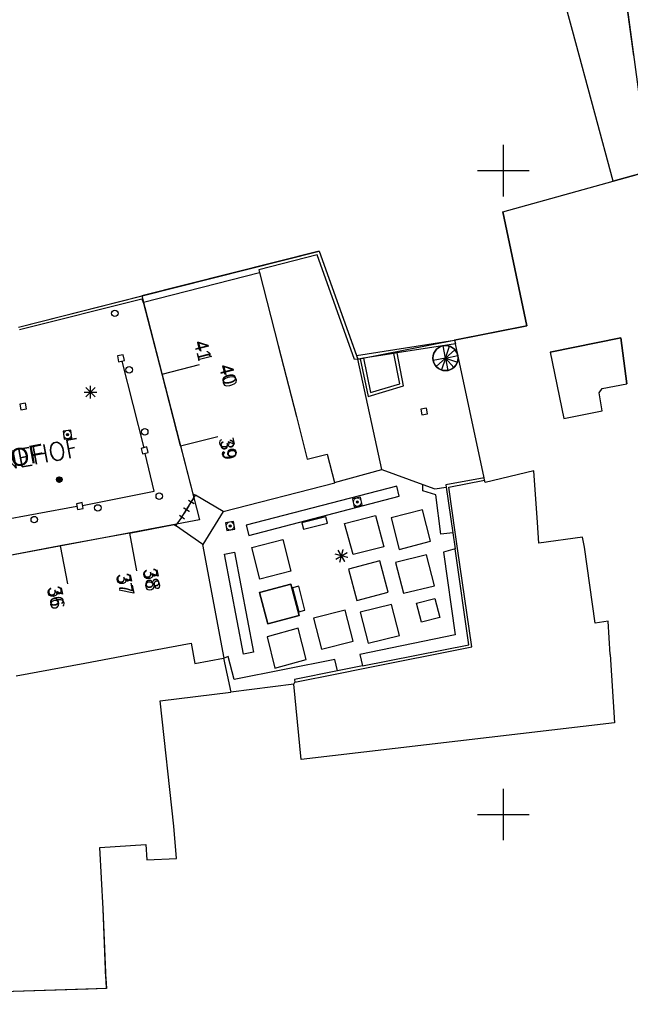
# Model space of a CAD drawing. Header units: millimetres. Extents: x 135944 to 142000, y 454200 to 456692.
# Tile 111 of 153: x 136862 to 136910, y 456385 to 456462. Entities that reach past the tile are written whole.
import ezdxf
from ezdxf.enums import TextEntityAlignment as Align

# ---------------------------------------------------------------- set-up
doc = ezdxf.new("R2010")
doc.units = ezdxf.units.MM
for name, color, linetype in [('TotaalGBKN2013_Bistad', 251, 'Continuous'), ('TotaalGBKN2013X$0$Contouren', 251, 'Continuous'), ('TotaalGBKN2013X$0$GBKN binnenstad 2009$0$OBJECTEN_', 251, 'Continuous'), ('TotaalGBKN2013X$0$GBKN binnenstad 2009$0$OBJECTEN__', 251, 'Continuous'), ('TotaalGBKN2013X$0$GBKN binnenstad 2009$0$OBJECTEN___', 251, 'Continuous'), ('TotaalGBKN2013X$0$GBKN binnenstad 2009$0$OBJECTEN____', 251, 'Continuous'), ('TotaalGBKN2013X$0$GBKN binnenstad 2009$0$VERH_OVERIG INBR', 251, 'Continuous'), ('TotaalGBKN2013X$0$Xref', 251, 'Continuous')]:
    doc.layers.add(name, color=color, linetype=linetype)
doc.styles.add('TotaalGBKN2013X$0$GBKN binnenstad 2009$0$Standard', font='txt')
doc.styles.add('TotaalGBKN2013X$0$GBKN binnenstad 2009$0$TXT', font='txt.shx')

# ---------------------------------------------------------------- blocks, each defined once
blk = doc.blocks.new('TotaalGBKN2013X$0$GBKN binnenstad 2009$0$CEL515')
at = {"layer": 'TotaalGBKN2013X$0$GBKN binnenstad 2009$0$OBJECTEN____', "linetype": 'Continuous', "lineweight": 0}
blk.add_lwpolyline([(-1, 0), (0, 0), (0, 0.5), (-1, 0.5), (-1, 0)], dxfattribs=at)
blk = doc.blocks.new('TotaalGBKN2013X$0$GBKN binnenstad 2009$0$CEL529')
at = {"layer": 'TotaalGBKN2013X$0$GBKN binnenstad 2009$0$VERH_OVERIG INBR', "linetype": 'Continuous', "lineweight": 0}
for p, q in [((0, -0.1), (0, 0.1)), ((0, 0), (1, 0)), ((0.5, -0.2), (0.5, 0.2)), ((1, -0.1), (1, 0.1))]:
    blk.add_line(p, q, dxfattribs=at)
blk = doc.blocks.new('TotaalGBKN2013X$0$GBKN binnenstad 2009$0$Q')
at = {"layer": 'TotaalGBKN2013X$0$GBKN binnenstad 2009$0$OBJECTEN___', "linetype": 'Continuous', "lineweight": 0}
blk.add_circle((0, 0), 0.25, dxfattribs=at)
blk = doc.blocks.new('TotaalGBKN2013X$0$GBKN binnenstad 2009$0$W')
at = {"layer": 'TotaalGBKN2013X$0$GBKN binnenstad 2009$0$OBJECTEN__', "linetype": 'Continuous', "lineweight": 0}
blk.add_lwpolyline([(-0.225, 0.225), (-0.225, -0.225), (0.225, -0.225), (0.225, 0.225), (-0.225, 0.225)], dxfattribs=at)
blk = doc.blocks.new('TotaalGBKN2013X$0$GBKN binnenstad 2009$0$J')
at = {"layer": 'TotaalGBKN2013X$0$GBKN binnenstad 2009$0$OBJECTEN___', "linetype": 'Continuous', "lineweight": 0}
for radius in [0.215, 0.155, 0.095, 0.035]:
    blk.add_circle((0, 0), radius, dxfattribs=at)
blk = doc.blocks.new('TotaalGBKN2013X$0$GBKN binnenstad 2009$0$V')
at = {"layer": 'TotaalGBKN2013X$0$GBKN binnenstad 2009$0$OBJECTEN__', "linetype": 'Continuous', "lineweight": 0}
for radius in [0.31, 0.095, 0.035, 0.0224]:
    blk.add_circle((0, 0), radius, dxfattribs=at)
blk = doc.blocks.new('TotaalGBKN2013X$0$GBKN binnenstad 2009$0$DEC100')
at = {"layer": 'TotaalGBKN2013X$0$GBKN binnenstad 2009$0$OBJECTEN_', "linetype": 'Continuous', "lineweight": 0}
for p, q in [((-0.5, 0), (0.5, 0)), ((-0.354, -0.354), (0.354, 0.354)), ((0.354, -0.354), (-0.354, 0.354)), ((0, -0.5), (0, 0.5))]:
    blk.add_line(p, q, dxfattribs=at)
blk = doc.blocks.new('TotaalGBKN2013X$0$GBKN binnenstad 2009')
at = {"layer": 'TotaalGBKN2013_Bistad'}
for p, q in [((136905357, 456460869), (136900744, 456478240)), ((136905357, 456460869), (136900744, 456478240)), ((136910126, 456458901), (136909158, 456466183)), ((136910126, 456458901), (136909158, 456466183)), ((136907102, 456454457), (136905357, 456460869)), ((136907102, 456454457), (136905357, 456460869)), ((136908513, 456449186), (136907102, 456454457)), ((136908513, 456449186), (136907102, 456454457)), ((136900000, 456450000), (136900000, 456452000)), ((136900000, 456450000), (136900000, 456452000)), ((136898000, 456450000), (136900000, 456450000)), ((136898000, 456450000), (136900000, 456450000)), ((136900000, 456450000), (136902000, 456450000)), ((136900000, 456448000), (136900000, 456450000)), ((136900000, 456450000), (136902000, 456450000)), ((136900000, 456448000), (136900000, 456450000)), ((136913073, 456450450), (136908513, 456449186)), ((136913073, 456450450), (136908513, 456449186)), ((136899951, 456446812), (136908513, 456449186)), ((136899951, 456446812), (136908513, 456449186)), ((136901823, 456437938), (136899951, 456446812)), ((136901823, 456437938), (136899951, 456446812)), ((136901823, 456437938), (136900465, 456444376)), ((136871830, 456440251), (136885684, 456443754)), ((136885526, 456443454), (136880996, 456442300)), ((136888437, 456435322), (136885526, 456443454)), ((136888437, 456435322), (136885526, 456443454)), ((136885684, 456443754), (136888588, 456435641)), ((136885684, 456443754), (136888588, 456435641)), ((136872050, 456439780), (136881050, 456442090)), ((136872050, 456439780), (136881050, 456442090)), ((136880996, 456442300), (136881050, 456442090)), ((136881050, 456442090), (136882506, 456436415)), ((136881050, 456442090), (136882506, 456436415)), ((136862325, 456437848), (136871830, 456440251)), ((136862325, 456437848), (136871830, 456440251)), ((136862424, 456437656), (136871919, 456440032)), ((136871919, 456440032), (136872010, 456439760)), ((136872010, 456439760), (136872050, 456439780)), ((136873483, 456434200), (136872050, 456439780)), ((136873483, 456434200), (136872050, 456439780)), ((136901823, 456437938), (136896210, 456436841)), ((136901823, 456437938), (136896210, 456436841)), ((136901823, 456437938), (136896210, 456436841)), ((136903642, 456435898), (136909131, 456437017)), ((136903642, 456435898), (136909131, 456437017)), ((136909131, 456437017), (136909589, 456433436)), ((136909131, 456437017), (136909589, 456433436)), ((136882506, 456436415), (136883919, 456430905)), ((136882506, 456436415), (136883919, 456430905)), ((136888588, 456435641), (136896210, 456436841)), ((136888588, 456435641), (136896210, 456436841)), ((136896268, 456436555), (136891739, 456435842)), ((136896268, 456436555), (136891739, 456435842)), ((136896268, 456436555), (136891739, 456435842)), ((136895502, 456435445), (136895310, 456436400)), ((136895502, 456435445), (136895310, 456436400)), ((136895502, 456435445), (136895310, 456436400)), ((136895502, 456435445), (136895813, 456436368)), ((136895502, 456435445), (136895813, 456436368)), ((136895502, 456435445), (136895813, 456436368)), ((136896210, 456436841), (136896268, 456436555)), ((136896210, 456436841), (136896268, 456436555)), ((136896210, 456436841), (136896268, 456436555)), ((136898495, 456426155), (136896268, 456436555)), ((136898495, 456426155), (136896268, 456436555)), ((136898495, 456426155), (136896268, 456436555)), ((136870477, 456435687), (136870034, 456435606)), ((136870034, 456435606), (136870115, 456435163)), ((136870558, 456435244), (136870477, 456435687)), ((136891498, 456435804), (136889122, 456435430)), ((136891498, 456435804), (136889122, 456435430)), ((136891498, 456435804), (136889122, 456435430)), ((136891739, 456435842), (136891498, 456435804)), ((136891739, 456435842), (136891498, 456435804)), ((136891739, 456435842), (136891498, 456435804)), ((136891950, 456433450), (136891498, 456435804)), ((136891950, 456433450), (136891498, 456435804)), ((136892230, 456433290), (136891739, 456435842)), ((136892230, 456433290), (136891739, 456435842)), ((136895502, 456435445), (136894547, 456435253)), ((136895502, 456435445), (136894547, 456435253)), ((136895502, 456435445), (136894547, 456435253)), ((136895502, 456435445), (136894771, 456434801)), ((136895502, 456435445), (136894771, 456434801)), ((136895502, 456435445), (136894771, 456434801)), ((136895502, 456435445), (136895191, 456434522)), ((136895502, 456435445), (136895191, 456434522)), ((136895502, 456435445), (136895191, 456434522)), ((136895502, 456435445), (136896233, 456436089)), ((136895502, 456435445), (136896233, 456436089)), ((136895502, 456435445), (136896233, 456436089)), ((136895502, 456435445), (136896457, 456435637)), ((136895502, 456435445), (136896457, 456435637)), ((136895502, 456435445), (136896457, 456435637)), ((136895502, 456435445), (136895694, 456434490)), ((136895502, 456435445), (136896146, 456434714)), ((136895502, 456435445), (136896425, 456435134)), ((136895502, 456435445), (136895694, 456434490)), ((136895502, 456435445), (136896146, 456434714)), ((136895502, 456435445), (136896425, 456435134)), ((136895502, 456435445), (136895694, 456434490)), ((136895502, 456435445), (136896146, 456434714)), ((136895502, 456435445), (136896425, 456435134)), ((136903642, 456435898), (136904695, 456430742)), ((136903642, 456435898), (136904695, 456430742)), ((136870115, 456435163), (136870558, 456435244)), ((136870359, 456435207), (136872073, 456428487)), ((136873483, 456434200), (136876389, 456434947)), ((136873483, 456434200), (136876389, 456434947)), ((136888681, 456435360), (136888437, 456435322)), ((136888681, 456435360), (136888437, 456435322)), ((136888881, 456435392), (136888681, 456435360)), ((136888881, 456435392), (136888681, 456435360)), ((136888881, 456435392), (136888681, 456435360)), ((136890549, 456426797), (136888681, 456435360)), ((136890549, 456426797), (136888681, 456435360)), ((136890549, 456426797), (136888681, 456435360)), ((136889122, 456435430), (136888881, 456435392)), ((136889122, 456435430), (136888881, 456435392)), ((136889122, 456435430), (136888881, 456435392)), ((136888881, 456435392), (136889490, 456432470)), ((136888881, 456435392), (136889490, 456432470)), ((136889122, 456435430), (136889670, 456432770)), ((136889122, 456435430), (136889670, 456432770)), ((136874917, 456428620), (136873483, 456434200)), ((136874917, 456428620), (136873483, 456434200)), ((136867576, 456432446), (136868284, 456433154)), ((136868284, 456432446), (136867576, 456433154)), ((136867930, 456432300), (136867930, 456433300)), ((136889490, 456432470), (136892230, 456433290)), ((136889490, 456432470), (136892230, 456433290)), ((136889670, 456432770), (136891950, 456433450)), ((136889670, 456432770), (136891950, 456433450)), ((136907682, 456433082), (136909589, 456433436)), ((136907682, 456433082), (136909589, 456433436)), ((136867430, 456432800), (136868430, 456432800)), ((136907451, 456432735), (136907682, 456433082)), ((136907451, 456432735), (136907682, 456433082)), ((136907676, 456431360), (136907451, 456432735)), ((136907676, 456431360), (136907451, 456432735)), ((136862873, 456431949), (136862431, 456431863)), ((136862431, 456431863), (136862517, 456431421)), ((136862959, 456431507), (136862873, 456431949)), ((136862517, 456431421), (136862959, 456431507)), ((136883919, 456430905), (136884770, 456427590)), ((136883919, 456430905), (136884770, 456427590)), ((136894018, 456431564), (136893578, 456431468)), ((136894018, 456431564), (136893578, 456431468)), ((136893578, 456431468), (136893674, 456431028)), ((136893578, 456431468), (136893674, 456431028)), ((136893674, 456431028), (136894114, 456431124)), ((136893674, 456431028), (136894114, 456431124)), ((136894114, 456431124), (136894018, 456431564)), ((136894114, 456431124), (136894018, 456431564)), ((136904695, 456430742), (136907676, 456431360)), ((136904695, 456430742), (136907676, 456431360)), ((136866406, 456429849), (136865792, 456429765)), ((136865792, 456429765), (136865876, 456429151)), ((136866490, 456429235), (136866406, 456429849)), ((136874917, 456428620), (136877823, 456429367)), ((136874917, 456428620), (136877823, 456429367)), ((136865876, 456429151), (136866490, 456429235)), ((136874917, 456428620), (136875870, 456424910)), ((136872295, 456428543), (136871858, 456428434)), ((136871858, 456428434), (136871967, 456427997)), ((136871967, 456427997), (136872404, 456428106)), ((136872863, 456425117), (136872178, 456428047)), ((136872404, 456428106), (136872295, 456428543)), ((136884770, 456427590), (136886320, 456427990)), ((136884770, 456427590), (136886320, 456427990)), ((136886320, 456427990), (136886893, 456425778)), ((136886320, 456427990), (136886893, 456425778)), ((136886893, 456425778), (136890549, 456426797)), ((136886893, 456425778), (136890549, 456426797)), ((136886893, 456425778), (136890549, 456426797)), ((136890549, 456426797), (136893750, 456425637)), ((136890549, 456426797), (136893750, 456425637)), ((136890549, 456426797), (136893750, 456425637)), ((136902366, 456426694), (136898577, 456425772)), ((136902366, 456426694), (136898577, 456425772)), ((136902650, 456422680), (136902366, 456426694)), ((136902650, 456422680), (136902366, 456426694)), ((136902650, 456422680), (136902366, 456426694)), ((136878225, 456423525), (136886900, 456425750)), ((136891710, 456425510), (136880030, 456422470)), ((136886900, 456425750), (136886893, 456425778)), ((136886900, 456425750), (136886893, 456425778)), ((136891910, 456424710), (136891710, 456425510)), ((136891910, 456424710), (136891710, 456425510)), ((136893750, 456425140), (136893750, 456425637)), ((136893750, 456425637), (136894680, 456425300)), ((136893750, 456425140), (136893750, 456425637)), ((136893750, 456425637), (136894680, 456425300)), ((136898495, 456426155), (136895540, 456425590)), ((136898495, 456426155), (136895540, 456425590)), ((136895540, 456425590), (136895562, 456425433)), ((136895540, 456425590), (136895562, 456425433)), ((136895760, 456425430), (136898538, 456425955)), ((136895760, 456425430), (136898538, 456425955)), ((136898538, 456425955), (136898495, 456426155)), ((136898538, 456425955), (136898495, 456426155)), ((136898538, 456425955), (136898495, 456426155)), ((136898577, 456425772), (136898538, 456425955)), ((136898577, 456425772), (136898538, 456425955)), ((136867315, 456424007), (136872863, 456425117)), ((136875760, 456424260), (136876080, 456424787)), ((136875870, 456424910), (136876080, 456424787)), ((136878225, 456423525), (136876080, 456424787)), ((136878225, 456423525), (136876080, 456424787)), ((136894750, 456424830), (136893750, 456425140)), ((136894750, 456424830), (136893750, 456425140)), ((136894680, 456425300), (136895562, 456425433)), ((136894680, 456425300), (136895562, 456425433)), ((136895140, 456421760), (136894750, 456424830)), ((136895140, 456421760), (136894750, 456424830)), ((136895562, 456425433), (136896074, 456421867)), ((136895562, 456425433), (136896074, 456421867)), ((136895562, 456425433), (136896074, 456421867)), ((136896262, 456421925), (136895760, 456425430)), ((136896262, 456421925), (136895760, 456425430)), ((136867276, 456424217), (136866833, 456424136)), ((136866833, 456424136), (136866914, 456423693)), ((136867357, 456423774), (136867276, 456424217)), ((136875030, 456423100), (136875760, 456424260)), ((136875577, 456423970), (136875212, 456423390)), ((136875974, 456424131), (136875546, 456424391)), ((136875760, 456424261), (136875890, 456424475)), ((136880230, 456421670), (136891910, 456424710)), ((136888894, 456424633), (136888288, 456424505)), ((136888894, 456424633), (136888288, 456424505)), ((136888288, 456424505), (136888416, 456423899)), ((136888288, 456424505), (136888416, 456423899)), ((136888416, 456423899), (136889022, 456424027)), ((136888416, 456423899), (136889022, 456424027)), ((136889022, 456424027), (136888894, 456424633)), ((136889022, 456424027), (136888894, 456424633)), ((136866875, 456423914), (136854719, 456421685)), ((136866914, 456423693), (136867357, 456423774)), ((136874831, 456423251), (136875229, 456422949)), ((136875187, 456423811), (136875601, 456423550)), ((136878225, 456423525), (136876650, 456420980)), ((136878225, 456423525), (136876650, 456420980)), ((136887670, 456422600), (136890060, 456423220)), ((136887670, 456422600), (136890060, 456423220)), ((136890060, 456423220), (136890720, 456420800)), ((136890060, 456423220), (136890720, 456420800)), ((136893710, 456423660), (136891280, 456423030)), ((136893710, 456423660), (136891280, 456423030)), ((136894340, 456421220), (136893710, 456423660)), ((136894340, 456421220), (136893710, 456423660)), ((136870945, 456421860), (136874428, 456422511)), ((136874428, 456422511), (136874530, 456422440)), ((136875030, 456423100), (136874530, 456422440)), ((136874530, 456422440), (136874578, 456422503)), ((136876650, 456420980), (136874530, 456422440)), ((136876650, 456420980), (136874530, 456422440)), ((136875030, 456423100), (136874879, 456422901)), ((136879031, 456422763), (136878420, 456422660)), ((136878420, 456422660), (136878523, 456422049)), ((136879134, 456422152), (136879031, 456422763)), ((136880030, 456422470), (136880230, 456421670)), ((136886220, 456423120), (136884340, 456422640)), ((136886220, 456423120), (136884340, 456422640)), ((136884340, 456422640), (136884464, 456422156)), ((136884340, 456422640), (136884464, 456422156)), ((136884464, 456422156), (136886344, 456422636)), ((136884464, 456422156), (136886344, 456422636)), ((136886344, 456422636), (136886220, 456423120)), ((136886344, 456422636), (136886220, 456423120)), ((136888330, 456420180), (136887670, 456422600)), ((136888330, 456420180), (136887670, 456422600)), ((136891280, 456423030), (136891910, 456420590)), ((136891280, 456423030), (136891910, 456420590)), ((136902750, 456421060), (136902650, 456422680)), ((136902750, 456421060), (136902650, 456422680)), ((136870945, 456421860), (136865579, 456420856)), ((136870945, 456421860), (136865579, 456420856)), ((136870945, 456421860), (136871497, 456418911)), ((136870945, 456421860), (136871497, 456418911)), ((136878523, 456422049), (136879134, 456422152)), ((136896074, 456421867), (136895140, 456421760)), ((136896074, 456421867), (136895140, 456421760)), ((136896074, 456421867), (136896250, 456420630)), ((136896074, 456421867), (136896250, 456420630)), ((136896074, 456421867), (136896250, 456420630)), ((136896443, 456420663), (136896262, 456421925)), ((136896443, 456420663), (136896262, 456421925)), ((136896443, 456420663), (136896262, 456421925)), ((136878300, 456412150), (136876650, 456420980)), ((136878300, 456412150), (136876650, 456420980)), ((136880470, 456420730), (136882880, 456421350)), ((136882880, 456421350), (136883490, 456418900)), ((136891910, 456420590), (136894340, 456421220)), ((136891910, 456420590), (136894340, 456421220)), ((136906150, 456421550), (136902750, 456421060)), ((136906150, 456421550), (136902750, 456421060)), ((136906290, 456420750), (136906150, 456421550)), ((136906290, 456420750), (136906150, 456421550)), ((136865579, 456420856), (136860220, 456419854)), ((136865579, 456420856), (136860220, 456419854)), ((136865579, 456420857), (136866131, 456417909)), ((136865579, 456420857), (136866131, 456417909)), ((136878330, 456420220), (136879120, 456420380)), ((136879800, 456412440), (136878330, 456420220)), ((136879120, 456420380), (136880590, 456412600)), ((136881080, 456418280), (136880470, 456420730)), ((136887907, 456419959), (136886939, 456420219)), ((136887907, 456419959), (136886939, 456420219)), ((136886990, 456419839), (136887856, 456420339)), ((136886990, 456419839), (136887856, 456420339)), ((136887673, 456419656), (136887173, 456420522)), ((136887673, 456419656), (136887173, 456420522)), ((136887293, 456419605), (136887553, 456420573)), ((136887293, 456419605), (136887553, 456420573)), ((136890720, 456420800), (136888330, 456420180)), ((136890720, 456420800), (136888330, 456420180)), ((136894030, 456420160), (136891610, 456419570)), ((136894030, 456420160), (136891610, 456419570)), ((136894650, 456417770), (136894030, 456420160)), ((136894650, 456417770), (136894030, 456420160)), ((136896250, 456420630), (136895350, 456420370)), ((136896250, 456420630), (136895350, 456420370)), ((136895350, 456420370), (136896250, 456413950)), ((136895350, 456420370), (136896250, 456413950)), ((136897320, 456413170), (136896250, 456420630)), ((136897320, 456413170), (136896250, 456420630)), ((136897540, 456413010), (136896443, 456420663)), ((136897540, 456413010), (136896443, 456420663)), ((136907116, 456414870), (136906290, 456420750)), ((136907116, 456414870), (136906290, 456420750)), ((136890390, 456419700), (136887960, 456419060)), ((136890390, 456419700), (136887960, 456419060)), ((136891040, 456417260), (136890390, 456419700)), ((136891040, 456417260), (136890390, 456419700)), ((136891610, 456419570), (136892230, 456417180)), ((136891610, 456419570), (136892230, 456417180)), ((136883490, 456418900), (136881080, 456418280)), ((136887960, 456419060), (136888610, 456416620)), ((136887960, 456419060), (136888610, 456416620)), ((136881050, 456417250), (136883490, 456417880)), ((136883490, 456417880), (136883566, 456417593)), ((136883490, 456417880), (136883566, 456417593)), ((136881690, 456414820), (136881050, 456417250)), ((136883566, 456417593), (136884056, 456415729)), ((136883566, 456417593), (136884056, 456415729)), ((136884115, 456417732), (136883630, 456417610)), ((136884115, 456417732), (136883630, 456417610)), ((136883630, 456417610), (136884100, 456415740)), ((136883630, 456417610), (136884100, 456415740)), ((136884585, 456415862), (136884115, 456417732)), ((136884585, 456415862), (136884115, 456417732)), ((136888610, 456416620), (136891040, 456417260)), ((136888610, 456416620), (136891040, 456417260)), ((136892230, 456417180), (136894650, 456417770)), ((136892230, 456417180), (136894650, 456417770)), ((136893240, 456416400), (136894680, 456416770)), ((136893240, 456416400), (136894680, 456416770)), ((136893630, 456414930), (136893240, 456416400)), ((136893630, 456414930), (136893240, 456416400)), ((136894680, 456416770), (136895070, 456415300)), ((136894680, 456416770), (136895070, 456415300)), ((136884056, 456415729), (136884130, 456415450)), ((136884056, 456415729), (136884130, 456415450)), ((136884100, 456415740), (136884585, 456415862)), ((136884100, 456415740), (136884585, 456415862)), ((136887700, 456415870), (136885250, 456415250)), ((136887700, 456415870), (136885250, 456415250)), ((136888320, 456413460), (136887700, 456415870)), ((136888320, 456413460), (136887700, 456415870)), ((136891300, 456416300), (136888870, 456415710)), ((136891300, 456416300), (136888870, 456415710)), ((136888870, 456415710), (136889490, 456413300)), ((136888870, 456415710), (136889490, 456413300)), ((136891920, 456413890), (136891300, 456416300)), ((136891920, 456413890), (136891300, 456416300)), ((136884130, 456415450), (136881690, 456414820)), ((136885250, 456415250), (136885870, 456412840)), ((136885250, 456415250), (136885870, 456412840)), ((136895070, 456415300), (136893630, 456414930)), ((136895070, 456415300), (136893630, 456414930)), ((136908144, 456415023), (136907116, 456414870)), ((136908144, 456415023), (136907116, 456414870)), ((136908299, 456412432), (136908144, 456415023)), ((136908299, 456412432), (136908144, 456415023)), ((136908299, 456412432), (136908144, 456415023)), ((136884070, 456414460), (136881640, 456413790)), ((136884680, 456412040), (136884070, 456414460)), ((136884680, 456412040), (136884070, 456414460)), ((136872812, 456412752), (136875740, 456413300)), ((136875740, 456413300), (136876040, 456411720)), ((136881640, 456413790), (136882250, 456411370)), ((136885870, 456412840), (136888320, 456413460)), ((136885870, 456412840), (136888320, 456413460)), ((136896250, 456413950), (136888860, 456412430)), ((136896250, 456413950), (136888860, 456412430)), ((136889490, 456413300), (136891920, 456413890)), ((136889490, 456413300), (136891920, 456413890)), ((136867497, 456411758), (136872812, 456412752)), ((136867497, 456411758), (136872812, 456412752)), ((136880590, 456412600), (136879800, 456412440)), ((136889061, 456411536), (136897320, 456413170)), ((136889061, 456411536), (136897320, 456413170)), ((136889108, 456411340), (136897540, 456413010)), ((136889108, 456411340), (136897540, 456413010)), ((136862153, 456410758), (136867497, 456411758)), ((136862153, 456410758), (136867497, 456411758)), ((136876040, 456411720), (136878267, 456412144)), ((136878267, 456412144), (136878300, 456412150)), ((136878267, 456412144), (136878300, 456412150)), ((136878267, 456412144), (136878826, 456409514)), ((136878267, 456412144), (136878826, 456409514)), ((136878630, 456412280), (136878300, 456412150)), ((136879080, 456410480), (136878630, 456412280)), ((136886910, 456412040), (136879080, 456410480)), ((136882250, 456411370), (136884680, 456412040)), ((136887104, 456411149), (136886910, 456412040)), ((136887104, 456411149), (136886910, 456412040)), ((136888860, 456412430), (136889061, 456411536)), ((136888860, 456412430), (136889061, 456411536)), ((136908299, 456412432), (136908617, 456407117)), ((136908299, 456412432), (136908617, 456407117)), ((136887104, 456411149), (136883770, 456410490)), ((136887104, 456411149), (136883770, 456410490)), ((136889061, 456411536), (136887104, 456411149)), ((136889061, 456411536), (136887104, 456411149)), ((136889061, 456411536), (136887104, 456411149)), ((136887180, 456410958), (136889108, 456411340)), ((136887180, 456410958), (136889108, 456411340)), ((136887180, 456410958), (136889108, 456411340)), ((136883733, 456410122), (136883810, 456410290)), ((136883733, 456410122), (136883810, 456410290)), ((136883733, 456410122), (136883810, 456410290)), ((136883770, 456410490), (136883810, 456410290)), ((136883770, 456410490), (136883810, 456410290)), ((136883810, 456410290), (136887180, 456410958)), ((136883810, 456410290), (136887180, 456410958)), ((136883810, 456410290), (136887180, 456410958)), ((136873332, 456408833), (136878826, 456409514)), ((136883733, 456410122), (136878826, 456409514)), ((136883733, 456410122), (136878826, 456409514)), ((136884283, 456404278), (136883733, 456410122)), ((136884283, 456404278), (136883733, 456410122)), ((136874390, 456399091), (136873332, 456408833)), ((136908617, 456407117), (136884283, 456404278)), ((136908617, 456407117), (136884283, 456404278)), ((136900000, 456400000), (136900000, 456402000)), ((136900000, 456400000), (136900000, 456402000)), ((136900000, 456400000), (136900000, 456402000)), ((136898000, 456400000), (136900000, 456400000)), ((136898000, 456400000), (136900000, 456400000)), ((136898000, 456400000), (136900000, 456400000)), ((136900000, 456400000), (136902000, 456400000)), ((136900000, 456398000), (136900000, 456400000)), ((136900000, 456400000), (136902000, 456400000)), ((136900000, 456398000), (136900000, 456400000)), ((136900000, 456400000), (136902000, 456400000)), ((136900000, 456398000), (136900000, 456400000)), ((136874604, 456396598), (136874390, 456399091)), ((136868657, 456397445), (136872216, 456397675)), ((136868905, 456392680), (136868657, 456397445)), ((136872216, 456397675), (136872297, 456396489)), ((136872297, 456396489), (136874604, 456396598)), ((136869129, 456387276), (136868905, 456392680)), ((136869129, 456387276), (136869161, 456386493)), ((136869161, 456386493), (136861119, 456386233)), ((136869161, 456386493), (136867738, 456386447))]:
    blk.add_line(p, q, dxfattribs=at)
for points in [[(136871830, 456440251), (136885684, 456443754), (136888588, 456435641), (136896210, 456436841)], [(136888681, 456435360), (136888437, 456435322), (136885526, 456443454), (136880996, 456442300), (136881050, 456442090)], [(136862424, 456437656), (136871919, 456440032), (136872010, 456439760), (136872050, 456439780)], [(136907676, 456431360), (136907451, 456432735), (136907682, 456433082), (136909589, 456433436), (136909131, 456437017), (136903642, 456435898)], [(136888881, 456435392), (136889490, 456432470), (136892230, 456433290), (136891739, 456435842)], [(136889122, 456435430), (136889670, 456432770), (136891950, 456433450), (136891498, 456435804)], [(136903642, 456435898), (136904695, 456430742), (136907676, 456431360)], [(136883919, 456430905), (136884770, 456427590), (136886320, 456427990), (136886893, 456425778)], [(136874917, 456428620), (136875870, 456424910), (136876080, 456424787)], [(136902366, 456426694), (136898577, 456425772), (136898538, 456425955)], [(136878225, 456423525), (136886900, 456425750), (136886893, 456425778)], [(136880030, 456422470), (136880230, 456421670), (136891910, 456424710), (136891710, 456425510), (136880030, 456422470)], [(136896074, 456421867), (136895140, 456421760), (136894750, 456424830), (136893750, 456425140), (136893750, 456425637)], [(136893750, 456425637), (136894680, 456425300), (136895562, 456425433)], [(136898495, 456426155), (136895540, 456425590), (136895562, 456425433)], [(136896262, 456421925), (136895760, 456425430), (136898538, 456425955)], [(136887670, 456422600), (136890060, 456423220), (136890720, 456420800), (136888330, 456420180), (136887670, 456422600)], [(136891280, 456423030), (136891910, 456420590), (136894340, 456421220), (136893710, 456423660), (136891280, 456423030)], [(136870945, 456421860), (136874428, 456422511), (136874530, 456422440)], [(136908144, 456415023), (136907116, 456414870), (136906290, 456420750), (136906150, 456421550), (136902750, 456421060), (136902650, 456422680)], [(136880470, 456420730), (136882880, 456421350), (136883490, 456418900), (136881080, 456418280), (136880470, 456420730)], [(136878330, 456420220), (136879120, 456420380), (136880590, 456412600), (136879800, 456412440), (136878330, 456420220)], [(136896250, 456420630), (136895350, 456420370), (136896250, 456413950), (136888860, 456412430), (136889061, 456411536)], [(136889061, 456411536), (136897320, 456413170), (136896250, 456420630)], [(136889108, 456411340), (136897540, 456413010), (136896443, 456420663)], [(136891610, 456419570), (136892230, 456417180), (136894650, 456417770), (136894030, 456420160), (136891610, 456419570)], [(136887960, 456419060), (136888610, 456416620), (136891040, 456417260), (136890390, 456419700), (136887960, 456419060)], [(136884130, 456415450), (136883490, 456417880), (136881050, 456417250), (136881690, 456414820), (136884130, 456415450)], [(136893240, 456416400), (136894680, 456416770), (136895070, 456415300), (136893630, 456414930), (136893240, 456416400)], [(136885250, 456415250), (136885870, 456412840), (136888320, 456413460), (136887700, 456415870), (136885250, 456415250)], [(136888870, 456415710), (136889490, 456413300), (136891920, 456413890), (136891300, 456416300), (136888870, 456415710)], [(136881640, 456413790), (136882250, 456411370), (136884680, 456412040), (136884070, 456414460), (136881640, 456413790)], [(136872812, 456412752), (136875740, 456413300), (136876040, 456411720), (136878267, 456412144)], [(136887104, 456411149), (136886910, 456412040), (136879080, 456410480), (136878630, 456412280), (136878300, 456412150)], [(136908299, 456412432), (136908617, 456407117), (136884283, 456404278), (136883733, 456410122)], [(136887104, 456411149), (136883770, 456410490), (136883810, 456410290)], [(136869161, 456386493), (136868905, 456392680), (136868657, 456397445), (136872216, 456397675), (136872297, 456396489), (136874604, 456396598), (136874390, 456399091), (136873332, 456408833), (136878826, 456409514)], [(136867738, 456386447), (136861119, 456386233), (136855488, 456385892), (136849967, 456385607), (136846096, 456385264)]]:
    blk.add_lwpolyline(points, dxfattribs=at)
for centre, radius in [((136869820, 456438920), 250), ((136895502.5, 456435444.6), 974.4), ((136870930, 456434530), 250), ((136872140, 456429720), 250), ((136865500, 456426010), 215), ((136865500, 456426010), 155), ((136865500, 456426010), 95), ((136865500, 456426010), 35), ((136873270, 456424720), 250), ((136868500, 456423810), 250), ((136863560, 456422900), 250)]:
    blk.add_circle(centre, radius, dxfattribs=at)
for centre, radius, start, end in [((136895502.5, 456435444.6), 974.4, 0, 180), ((136895502.5, 456435444.6), 974.4, 0, 180), ((136894528.1, 456435444.6), 0, 0, 0), ((136895502.5, 456435444.6), 974.4, 180, 0), ((136894528.1, 456435444.6), 0, 0, 0), ((136895502.5, 456435444.6), 974.4, 180, 0)]:
    blk.add_arc(centre, radius, start, end, dxfattribs=at)
at = {"layer": 'TotaalGBKN2013_Bistad', "zscale": 1000}
for name, p, xscale, yscale, rotation in [('TotaalGBKN2013X$0$GBKN binnenstad 2009$0$Q', (136869820, 456438920), 1000.000000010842, 1000.000000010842, 359.9997331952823), ('TotaalGBKN2013X$0$GBKN binnenstad 2009$0$W', (136870296, 456435425), 1000.002236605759, 1000.002236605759, 280.3042021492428), ('TotaalGBKN2013X$0$GBKN binnenstad 2009$0$Q', (136870930, 456434530), 1000.000000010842, 1000.000000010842, 359.9997331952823), ('TotaalGBKN2013X$0$GBKN binnenstad 2009$0$DEC100', (136867930, 456432800), 1000.000000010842, 1000.000000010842, 359.9997331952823), ('TotaalGBKN2013X$0$GBKN binnenstad 2009$0$W', (136862695, 456431685), 1000.000002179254, 1000.000002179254, 190.9530233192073), ('TotaalGBKN2013X$0$GBKN binnenstad 2009$0$W', (136893846, 456431296), 1000.002098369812, 1000.002098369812, 12.33879405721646), ('TotaalGBKN2013X$0$GBKN binnenstad 2009$0$V', (136866141, 456429500), 1000.002113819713, 1000.002113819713, 97.8520555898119), ('TotaalGBKN2013X$0$GBKN binnenstad 2009$0$Q', (136872140, 456429720), 1000.000000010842, 1000.000000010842, 359.9997331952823), ('TotaalGBKN2013X$0$GBKN binnenstad 2009$0$W', (136872131, 456428270), 1000.001483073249, 1000.001483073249, 284.0356610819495), ('TotaalGBKN2013X$0$GBKN binnenstad 2009$0$J', (136865500, 456426010), 1000.000000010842, 1000.000000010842, 359.9997331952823), ('TotaalGBKN2013X$0$GBKN binnenstad 2009$0$Q', (136873270, 456424720), 1000.000000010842, 1000.000000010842, 359.9997331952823), ('TotaalGBKN2013X$0$GBKN binnenstad 2009$0$W', (136867095, 456423955), 1000.001403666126, 1000.001403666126, 190.303939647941), ('TotaalGBKN2013X$0$GBKN binnenstad 2009$0$Q', (136868500, 456423810), 1000.000000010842, 1000.000000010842, 359.9997331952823), ('TotaalGBKN2013X$0$GBKN binnenstad 2009$0$CEL529', (136875760, 456424260), 1370.583076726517, 1370.583076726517, 237.8164379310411), ('TotaalGBKN2013X$0$GBKN binnenstad 2009$0$V', (136888655, 456424266), 999.9995370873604, 999.9995370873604, 281.8880259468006), ('TotaalGBKN2013X$0$GBKN binnenstad 2009$0$Q', (136863560, 456422900), 1000.000000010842, 1000.000000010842, 359.9997331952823), ('TotaalGBKN2013X$0$GBKN binnenstad 2009$0$V', (136878776, 456422406), 999.9998250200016, 999.9998250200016, 189.6186042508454), ('TotaalGBKN2013X$0$GBKN binnenstad 2009$0$CEL515', (136884340, 456422640), 1940.309085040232, 999.9992043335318, 194.3216210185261), ('TotaalGBKN2013X$0$GBKN binnenstad 2009$0$DEC100', (136887423, 456420089), 999.9990990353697, 999.9990990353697, 30.00002980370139)]:
    blk.add_blockref(name, p, dxfattribs=dict(at, xscale=xscale, yscale=yscale, rotation=rotation))
at = {"layer": 'TotaalGBKN2013_Bistad'}
for s, rotation, style, p in [('41', 284.4061, 'TotaalGBKN2013X$0$GBKN binnenstad 2009$0$TXT', (136876455.4, 456436801.1)), ('41', 284.4061, 'TotaalGBKN2013X$0$GBKN binnenstad 2009$0$Standard', (136876455.4, 456436801.1)), ('40', 284.4061, 'TotaalGBKN2013X$0$GBKN binnenstad 2009$0$TXT', (136878409.4, 456434954.1)), ('40', 284.4061, 'TotaalGBKN2013X$0$GBKN binnenstad 2009$0$Standard', (136878409.4, 456434954.1)), ('37', 280.5907, 'TotaalGBKN2013X$0$GBKN binnenstad 2009$0$TXT', (136870458, 456418729.9)), ('37', 280.5907, 'TotaalGBKN2013X$0$GBKN binnenstad 2009$0$Standard', (136870458, 456418729.9)), ('38', 280.5907, 'TotaalGBKN2013X$0$GBKN binnenstad 2009$0$TXT', (136872523, 456419116.9)), ('38', 280.5907, 'TotaalGBKN2013X$0$GBKN binnenstad 2009$0$Standard', (136872523, 456419116.9)), ('36', 280.5907, 'TotaalGBKN2013X$0$GBKN binnenstad 2009$0$TXT', (136865098, 456417728.9)), ('36', 280.5907, 'TotaalGBKN2013X$0$GBKN binnenstad 2009$0$Standard', (136865098, 456417728.9))]:
    blk.add_text(s, height=1054, rotation=rotation, dxfattribs=dict(at, style=style)).set_placement(p, align=Align.MIDDLE_LEFT)
for height, style, p in [(1400, 'TotaalGBKN2013X$0$GBKN binnenstad 2009$0$Standard', (136846411.3, 456424069.8)), (1399.998, 'TotaalGBKN2013X$0$GBKN binnenstad 2009$0$TXT', (136849661, 456424564))]:
    blk.add_text('WIJDE BEGIJNEHOF', height=height, rotation=10.591889, dxfattribs=dict(at, style=style)).set_placement(p)
for style in ['TotaalGBKN2013X$0$GBKN binnenstad 2009$0$TXT', 'TotaalGBKN2013X$0$GBKN binnenstad 2009$0$Standard']:
    blk.add_text('39', height=1054, rotation=283.5907, dxfattribs=dict(at, style=style)).set_placement((136878830, 456427584), align=Align.MIDDLE_RIGHT)

msp = doc.modelspace()

# ---------------------------------------------------------------- linework, layer by layer
at = {"layer": 'TotaalGBKN2013X$0$Contouren'}
for p, q in [((136909.158, 456466.184), (136911.316, 456449.963)), ((136899.951, 456446.811), (136911.316, 456449.963)), ((136899.951, 456446.811), (136901.825, 456437.939)), ((136885.685, 456443.754), (136871.924, 456440.275)), ((136885.685, 456443.754), (136888.686, 456435.37)), ((136862.346, 456437.853), (136871.924, 456440.275)), ((136871.924, 456440.275), (136876.393, 456422.88)), ((136888.686, 456435.37), (136901.825, 456437.939)), ((136876.393, 456422.88), (136848.363, 456417.638))]:
    msp.add_line(p, q, dxfattribs=at)

# ---------------------------------------------------------------- block references
at = {"layer": 'TotaalGBKN2013X$0$Xref', "xscale": 0.0009999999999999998, "yscale": 0.0009999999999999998, "zscale": 0.0009999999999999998}
msp.add_blockref('TotaalGBKN2013X$0$GBKN binnenstad 2009', (0, 0), dxfattribs=at)

doc.saveas('drawing.dxf')
